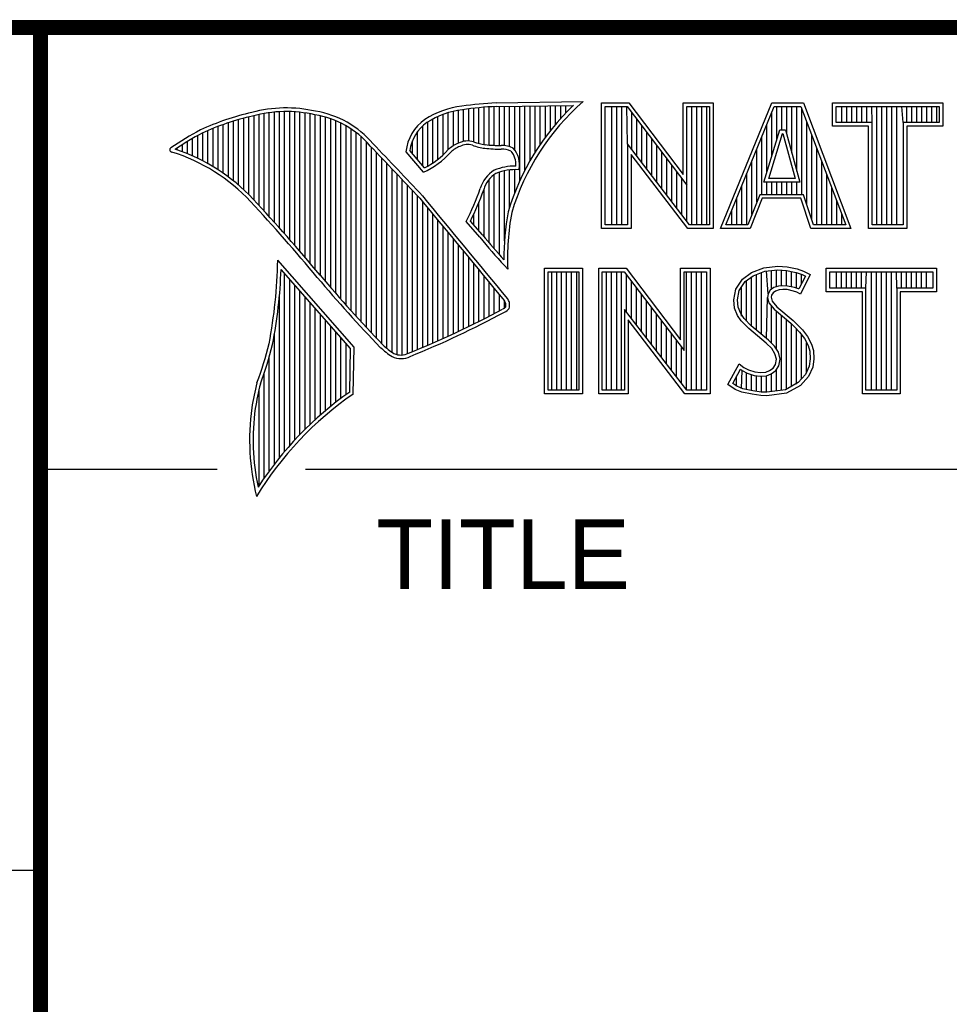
# Model space of a CAD drawing. Header units: inches. Extents: x 0 to 22, y 0 to 17.
# Tile 12 of 17: x 16.3 to 17.6, y 1.7 to 3. Entities that reach past the tile are written whole.
import ezdxf

# ---------------------------------------------------------------- set-up
doc = ezdxf.new("R2010")
doc.units = ezdxf.units.IN
doc.header["$LTSCALE"] = 1.21
doc.header["$MEASUREMENT"] = 0
doc.layers.get('0').update_dxf_attribs({"linetype": 'CONTINUOUS'})
doc.styles.add('TEXTSTYLE_2', font='txt')

msp = doc.modelspace()

# ---------------------------------------------------------------- linework, layer by layer
at = {"color": 2, "linetype": 'CONTINUOUS'}
for p, q in [((16.375, 2.96), (21.5, 2.96)), ((16.9537, 2.8069), (16.9537, 2.8518)), ((16.9606, 2.8048), (16.9606, 2.8525)), ((16.9674, 2.8034), (16.9674, 2.8531)), ((16.9742, 2.8027), (16.9742, 2.8536)), ((16.981, 2.8023), (16.981, 2.854)), ((16.9838, 2.8589), (17.0997, 2.8607)), ((16.9839, 2.8541), (17.087, 2.8557)), ((16.9879, 2.802), (16.9879, 2.8542)), ((16.9947, 2.8019), (16.9947, 2.8543)), ((17.0015, 2.8005), (17.0015, 2.8544)), ((17.0083, 2.7963), (17.0083, 2.8545)), ((17.0152, 2.755), (17.0152, 2.8546)), ((17.022, 2.7691), (17.022, 2.8547)), ((17.0288, 2.7817), (17.0288, 2.8548)), ((17.0357, 2.7931), (17.0357, 2.8549)), ((17.0425, 2.8035), (17.0425, 2.855)), ((17.0493, 2.8131), (17.0493, 2.8551)), ((17.0561, 2.822), (17.0561, 2.8552)), ((17.063, 2.8303), (17.063, 2.8553)), ((17.0698, 2.8381), (17.0698, 2.8554)), ((17.0766, 2.8454), (17.0766, 2.8555)), ((17.1243, 2.8592), (17.1609, 2.8592)), ((17.1243, 2.6915), (17.1243, 2.8592)), ((17.1291, 2.8543), (17.1585, 2.8543)), ((17.1291, 2.6963), (17.1291, 2.8543)), ((17.1381, 2.6963), (17.1381, 2.8543)), ((17.1447, 2.6963), (17.1447, 2.8543)), ((17.1514, 2.6963), (17.1514, 2.8543)), ((17.1589, 2.8042), (17.1581, 2.8543)), ((17.1585, 2.8543), (17.2383, 2.7492)), ((17.1609, 2.8592), (17.2334, 2.7636)), ((17.2334, 2.8592), (17.2732, 2.8592)), ((17.2334, 2.7636), (17.2334, 2.8592)), ((17.2383, 2.8543), (17.2684, 2.8543)), ((17.2383, 2.7492), (17.2383, 2.8543)), ((17.2449, 2.6963), (17.2449, 2.8543)), ((17.2515, 2.6963), (17.2515, 2.8543)), ((17.2582, 2.6963), (17.2582, 2.8543)), ((17.2649, 2.6963), (17.2649, 2.8543)), ((17.2684, 2.8543), (17.2684, 2.6963)), ((17.2732, 2.8592), (17.2732, 2.6915)), ((17.2831, 2.6915), (17.3516, 2.8591)), ((17.2903, 2.6964), (17.3548, 2.8542)), ((17.3516, 2.8591), (17.3938, 2.8591)), ((17.3548, 2.8542), (17.3905, 2.8542)), ((17.3583, 2.8098), (17.3583, 2.8542)), ((17.365, 2.8228), (17.365, 2.8542)), ((17.3717, 2.817), (17.3717, 2.8542)), ((17.3784, 2.7925), (17.3784, 2.8542)), ((17.385, 2.7679), (17.385, 2.8542)), ((17.3905, 2.8542), (17.4504, 2.6964)), ((17.3938, 2.8591), (17.4574, 2.6915)), ((17.4327, 2.8591), (17.5802, 2.8591)), ((17.4327, 2.8278), (17.4327, 2.8591)), ((17.4375, 2.8542), (17.5753, 2.8542)), ((17.4375, 2.8327), (17.4375, 2.8542)), ((17.4451, 2.8327), (17.4451, 2.8542)), ((17.4518, 2.8327), (17.4518, 2.8542)), ((17.4585, 2.8327), (17.4585, 2.8542)), ((17.4652, 2.8327), (17.4652, 2.8542)), ((17.4718, 2.8327), (17.4718, 2.8542)), ((17.4785, 2.8327), (17.4785, 2.8542)), ((17.4859, 2.8327), (17.4852, 2.8542)), ((17.4919, 2.6964), (17.4919, 2.8542)), ((17.4985, 2.6964), (17.4985, 2.8542)), ((17.5052, 2.6964), (17.5052, 2.8542)), ((17.5119, 2.6964), (17.5119, 2.8542)), ((17.5186, 2.6964), (17.5186, 2.8542)), ((17.5269, 2.8327), (17.5252, 2.8542)), ((17.5319, 2.8327), (17.5319, 2.8542)), ((17.5386, 2.8327), (17.5386, 2.8542)), ((17.5453, 2.8327), (17.5453, 2.8542)), ((17.5519, 2.8327), (17.5519, 2.8542)), ((17.5586, 2.8327), (17.5586, 2.8542)), ((17.5653, 2.8327), (17.5653, 2.8542)), ((17.572, 2.8327), (17.572, 2.8542)), ((17.5753, 2.8542), (17.5753, 2.8327)), ((17.5802, 2.8591), (17.5802, 2.8278)), ((16.6465, 2.7431), (16.6465, 2.8386)), ((16.6533, 2.7366), (16.6533, 2.8403)), ((16.6602, 2.7295), (16.6602, 2.8419)), ((16.667, 2.7221), (16.667, 2.8435)), ((16.6738, 2.7146), (16.6738, 2.8449)), ((16.6806, 2.707), (16.6806, 2.8459)), ((16.6875, 2.6995), (16.6875, 2.8467)), ((16.6943, 2.6918), (16.6943, 2.8472)), ((16.7011, 2.6841), (16.7011, 2.8474)), ((16.708, 2.6764), (16.708, 2.8474)), ((16.7148, 2.6685), (16.7148, 2.847)), ((16.7216, 2.6607), (16.7216, 2.8465)), ((16.7284, 2.6527), (16.7284, 2.8456)), ((16.7353, 2.6447), (16.7353, 2.8445)), ((16.7421, 2.6366), (16.7421, 2.8431)), ((16.7489, 2.6285), (16.7489, 2.8417)), ((16.7557, 2.6204), (16.7557, 2.84)), ((16.9059, 2.7837), (16.9059, 2.8408)), ((16.9128, 2.7896), (16.9128, 2.8436)), ((16.9196, 2.7966), (16.9196, 2.8459)), ((16.9264, 2.8018), (16.9264, 2.8477)), ((16.9332, 2.8053), (16.9332, 2.849)), ((16.9401, 2.8077), (16.9401, 2.8499)), ((16.9469, 2.8082), (16.9469, 2.8509)), ((17.1648, 2.7965), (17.1648, 2.8461)), ((17.3517, 2.7882), (17.3517, 2.8465)), ((17.3917, 2.7364), (17.3917, 2.851)), ((16.6124, 2.7696), (16.6124, 2.8276)), ((16.6192, 2.765), (16.6192, 2.8301)), ((16.626, 2.7601), (16.626, 2.8325)), ((16.6329, 2.7549), (16.6329, 2.8347)), ((16.6397, 2.7492), (16.6397, 2.8367)), ((16.7626, 2.6125), (16.7626, 2.8378)), ((16.7694, 2.6046), (16.7694, 2.8352)), ((16.7762, 2.5968), (16.7762, 2.8321)), ((16.7831, 2.5891), (16.7831, 2.8284)), ((16.8855, 2.7749), (16.8855, 2.8281)), ((16.8923, 2.7747), (16.8923, 2.8335)), ((16.8991, 2.7788), (16.8991, 2.8375)), ((17.1714, 2.7879), (17.1714, 2.8373)), ((17.1781, 2.7792), (17.1781, 2.8285)), ((17.345, 2.7666), (17.345, 2.8302)), ((17.3984, 2.7232), (17.3984, 2.8334)), ((17.481, 2.8278), (17.4327, 2.8278)), ((17.4859, 2.8327), (17.4375, 2.8327)), ((17.481, 2.6915), (17.481, 2.8278)), ((17.4859, 2.6964), (17.4859, 2.8327)), ((17.5753, 2.8327), (17.5269, 2.8327)), ((17.5269, 2.8327), (17.5269, 2.6964)), ((17.5802, 2.8278), (17.5318, 2.8278)), ((17.5318, 2.8278), (17.5318, 2.6915)), ((16.5851, 2.7849), (16.5851, 2.8154)), ((16.5919, 2.7815), (16.5919, 2.819)), ((16.5987, 2.7778), (16.5987, 2.8221)), ((16.6055, 2.7738), (16.6055, 2.8249)), ((16.7899, 2.5815), (16.7899, 2.8242)), ((16.7967, 2.5739), (16.7967, 2.8193)), ((16.8035, 2.5665), (16.8035, 2.8136)), ((16.8786, 2.783), (16.8786, 2.8206)), ((17.1848, 2.7705), (17.1848, 2.8197)), ((17.3383, 2.7364), (17.3383, 2.8138)), ((17.3409, 2.7533), (17.3624, 2.8228)), ((17.3475, 2.7581), (17.3659, 2.8179)), ((17.3624, 2.8228), (17.3701, 2.8228)), ((17.3659, 2.8179), (17.3664, 2.8179)), ((17.3664, 2.8179), (17.3827, 2.7581)), ((17.3701, 2.8228), (17.389, 2.7533)), ((17.4051, 2.7034), (17.4051, 2.8158)), ((16.5646, 2.7936), (16.5646, 2.8033)), ((16.5714, 2.7909), (16.5714, 2.8075)), ((16.5782, 2.788), (16.5782, 2.8116)), ((16.8104, 2.5591), (16.8104, 2.807)), ((16.8172, 2.5519), (16.8172, 2.7996)), ((16.8718, 2.791), (16.8718, 2.8085)), ((17.2418, 2.6963), (17.1589, 2.8042)), ((17.1589, 2.8042), (17.1589, 2.6963)), ((17.1915, 2.7618), (17.1915, 2.8109)), ((17.1981, 2.7531), (17.1981, 2.8021)), ((16.5578, 2.796), (16.5578, 2.7989)), ((16.824, 2.5447), (16.824, 2.7924)), ((16.8864, 2.7664), (16.8632, 2.7937)), ((16.8877, 2.7723), (16.8682, 2.7952)), ((17.2395, 2.6915), (17.1637, 2.7899)), ((17.1637, 2.7899), (17.1637, 2.6915)), ((17.2048, 2.7445), (17.2048, 2.7933)), ((17.3316, 2.7267), (17.3316, 2.7975)), ((17.4118, 2.6964), (17.4118, 2.7982)), ((16.8308, 2.5375), (16.8308, 2.7853)), ((16.8377, 2.5314), (16.8377, 2.7781)), ((17.2115, 2.7358), (17.2115, 2.7845)), ((17.2182, 2.7271), (17.2182, 2.7757)), ((17.325, 2.7101), (17.325, 2.7812)), ((17.4184, 2.6964), (17.4184, 2.7806)), ((16.8445, 2.5262), (16.8445, 2.7709)), ((16.8513, 2.523), (16.8513, 2.7637)), ((16.981, 2.664), (16.981, 2.7634)), ((16.9879, 2.6563), (16.9879, 2.7665)), ((16.9947, 2.6748), (16.9947, 2.7683)), ((17.0015, 2.7195), (17.0015, 2.7694)), ((17.0083, 2.7388), (17.0083, 2.7698)), ((17.2248, 2.7184), (17.2248, 2.7669)), ((17.3183, 2.6964), (17.3183, 2.7648)), ((17.4251, 2.6964), (17.4251, 2.763)), ((16.8581, 2.5224), (16.8581, 2.7565)), ((16.865, 2.5241), (16.865, 2.7493)), ((16.9742, 2.672), (16.9742, 2.7568)), ((17.2315, 2.7098), (17.2315, 2.7581)), ((17.2382, 2.7011), (17.2383, 2.7492)), ((17.3116, 2.6964), (17.3116, 2.7485)), ((17.389, 2.7533), (17.3409, 2.7533)), ((17.345, 2.7364), (17.345, 2.7533)), ((17.3827, 2.7581), (17.3475, 2.7581)), ((17.3517, 2.7364), (17.3517, 2.7533)), ((17.3583, 2.7364), (17.3583, 2.7533)), ((17.365, 2.7364), (17.365, 2.7533)), ((17.3717, 2.7364), (17.3717, 2.7533)), ((17.3784, 2.7364), (17.3784, 2.7533)), ((17.385, 2.7364), (17.385, 2.7533)), ((16.8718, 2.527), (16.8718, 2.7421)), ((16.8786, 2.5298), (16.8786, 2.7348)), ((16.9674, 2.6802), (16.9674, 2.7444)), ((17.3356, 2.7364), (17.3195, 2.6964)), ((17.394, 2.7364), (17.3356, 2.7364)), ((17.4074, 2.6964), (17.394, 2.7364)), ((17.4318, 2.6964), (17.4318, 2.7455)), ((16.8855, 2.5327), (16.8855, 2.727)), ((16.9606, 2.6882), (16.9606, 2.7266)), ((17.3049, 2.6964), (17.3049, 2.7322)), ((17.3388, 2.7316), (17.3228, 2.6915)), ((17.3905, 2.7316), (17.3388, 2.7316)), ((17.4039, 2.6915), (17.3905, 2.7316)), ((17.4385, 2.6964), (17.4385, 2.7279)), ((16.8923, 2.5356), (16.8923, 2.7187)), ((16.8991, 2.5385), (16.8991, 2.7104)), ((16.9537, 2.696), (16.9537, 2.7109)), ((17.2983, 2.6964), (17.2983, 2.7158)), ((17.4451, 2.6964), (17.4451, 2.7103)), ((16.9059, 2.5415), (16.9059, 2.7022)), ((16.9616, 2.6797), (16.9434, 2.7005)), ((16.9653, 2.6828), (16.9492, 2.7013)), ((17.1589, 2.6963), (17.1291, 2.6963)), ((17.2684, 2.6963), (17.2418, 2.6963)), ((17.3195, 2.6964), (17.2903, 2.6964)), ((17.4504, 2.6964), (17.4074, 2.6964)), ((17.5269, 2.6964), (17.4859, 2.6964)), ((16.9128, 2.5446), (16.9128, 2.6939)), ((16.9196, 2.5477), (16.9196, 2.6856)), ((17.1637, 2.6915), (17.1243, 2.6915)), ((17.2732, 2.6915), (17.2395, 2.6915)), ((17.3228, 2.6915), (17.2831, 2.6915)), ((17.4574, 2.6915), (17.4039, 2.6915)), ((17.5318, 2.6915), (17.481, 2.6915)), ((16.9264, 2.5508), (16.9264, 2.6774)), ((16.9332, 2.554), (16.9332, 2.6691)), ((16.9401, 2.5573), (16.9401, 2.6608)), ((16.7939, 2.533), (16.6919, 2.6489)), ((16.9469, 2.5606), (16.9469, 2.6526)), ((16.9537, 2.5639), (16.9537, 2.6443)), ((16.999, 2.637), (16.9946, 2.6418)), ((16.789, 2.5312), (16.6964, 2.6365)), ((16.7011, 2.3939), (16.7011, 2.6311)), ((16.9606, 2.5673), (16.9606, 2.6361)), ((17.0482, 2.6383), (17.0988, 2.6383)), ((17.0482, 2.4708), (17.0482, 2.6383)), ((17.0531, 2.6334), (17.0939, 2.6334)), ((17.0531, 2.4756), (17.0531, 2.6334)), ((17.0577, 2.4756), (17.0577, 2.6334)), ((17.0644, 2.4756), (17.0644, 2.6334)), ((17.071, 2.4756), (17.071, 2.6334)), ((17.0777, 2.4756), (17.0777, 2.6334)), ((17.0844, 2.4756), (17.0844, 2.6334)), ((17.0911, 2.4756), (17.0911, 2.6334)), ((17.0939, 2.6334), (17.0939, 2.4756)), ((17.0988, 2.6383), (17.0988, 2.4708)), ((17.1205, 2.6385), (17.1571, 2.6385)), ((17.1205, 2.4708), (17.1205, 2.6385)), ((17.1253, 2.6336), (17.1547, 2.6336)), ((17.1253, 2.4756), (17.1253, 2.6336)), ((17.1311, 2.4756), (17.1311, 2.6336)), ((17.1378, 2.4756), (17.1378, 2.6336)), ((17.1445, 2.4756), (17.1445, 2.6336)), ((17.1511, 2.4756), (17.1511, 2.6336)), ((17.1547, 2.6336), (17.2345, 2.5284)), ((17.1571, 2.6385), (17.2296, 2.5429)), ((17.1578, 2.5799), (17.1578, 2.6295)), ((17.2296, 2.6385), (17.2694, 2.6385)), ((17.2296, 2.5429), (17.2296, 2.6385)), ((17.2345, 2.6336), (17.2646, 2.6336)), ((17.2345, 2.5284), (17.2345, 2.6336)), ((17.2379, 2.4756), (17.2379, 2.6336)), ((17.2446, 2.4756), (17.2446, 2.6336)), ((17.2513, 2.4756), (17.2513, 2.6336)), ((17.2579, 2.4756), (17.2579, 2.6336)), ((17.2646, 2.6336), (17.2646, 2.4756)), ((17.2694, 2.6385), (17.2694, 2.4708)), ((17.3127, 2.6238), (17.3245, 2.6324)), ((17.3245, 2.6324), (17.3412, 2.639)), ((17.3269, 2.6281), (17.3424, 2.6343)), ((17.3314, 2.5555), (17.3314, 2.6299)), ((17.338, 2.5499), (17.338, 2.6326)), ((17.3412, 2.639), (17.3596, 2.641)), ((17.3424, 2.6343), (17.3597, 2.6362)), ((17.3466, 2.6041), (17.3447, 2.6345)), ((17.3514, 2.6103), (17.3514, 2.6353)), ((17.3581, 2.6135), (17.3581, 2.636)), ((17.3596, 2.641), (17.372, 2.6402)), ((17.3597, 2.6362), (17.3713, 2.6354)), ((17.3647, 2.6146), (17.3647, 2.6358)), ((17.3713, 2.6354), (17.3843, 2.6326)), ((17.3714, 2.6146), (17.3714, 2.6353)), ((17.372, 2.6402), (17.3856, 2.6373)), ((17.3781, 2.6134), (17.3781, 2.6339)), ((17.3843, 2.6326), (17.3921, 2.6299)), ((17.3848, 2.6117), (17.3848, 2.6324)), ((17.3856, 2.6373), (17.3939, 2.6344)), ((17.4031, 2.6301), (17.3899, 2.6036)), ((17.3914, 2.6176), (17.3914, 2.6301)), ((17.3921, 2.6299), (17.3966, 2.6278)), ((17.3939, 2.6344), (17.4031, 2.6301)), ((17.4242, 2.6383), (17.5717, 2.6383)), ((17.4242, 2.607), (17.4242, 2.6383)), ((17.429, 2.6334), (17.5669, 2.6334)), ((17.429, 2.6119), (17.429, 2.6334)), ((17.4382, 2.6119), (17.4382, 2.6334)), ((17.4448, 2.6119), (17.4448, 2.6334)), ((17.4515, 2.6119), (17.4515, 2.6334)), ((17.4582, 2.6119), (17.4582, 2.6334)), ((17.4649, 2.6119), (17.4649, 2.6334)), ((17.4716, 2.6119), (17.4716, 2.6334)), ((17.4774, 2.6119), (17.4782, 2.6334)), ((17.4849, 2.4756), (17.4849, 2.6334)), ((17.4916, 2.4756), (17.4916, 2.6334)), ((17.4983, 2.4756), (17.4983, 2.6334)), ((17.5049, 2.4756), (17.5049, 2.6334)), ((17.5116, 2.4756), (17.5116, 2.6334)), ((17.5185, 2.6119), (17.5183, 2.6334)), ((17.525, 2.6119), (17.525, 2.6334)), ((17.5316, 2.6119), (17.5316, 2.6334)), ((17.5383, 2.6119), (17.5383, 2.6334)), ((17.545, 2.6119), (17.545, 2.6334)), ((17.5517, 2.6119), (17.5517, 2.6334)), ((17.5583, 2.6119), (17.5583, 2.6334)), ((17.5669, 2.6334), (17.5669, 2.6119)), ((17.5717, 2.6383), (17.5717, 2.607)), ((16.708, 2.4018), (16.708, 2.6233)), ((16.7148, 2.4093), (16.7148, 2.6156)), ((16.9674, 2.5708), (16.9674, 2.6278)), ((16.9742, 2.5743), (16.9742, 2.6195)), ((17.1645, 2.5712), (17.1645, 2.6207)), ((17.3037, 2.6105), (17.3127, 2.6238)), ((17.3083, 2.6086), (17.3162, 2.6204)), ((17.3162, 2.6204), (17.3269, 2.6281)), ((17.318, 2.5677), (17.318, 2.6217)), ((17.3247, 2.561), (17.3247, 2.6265)), ((17.3966, 2.6278), (17.3879, 2.6106)), ((16.6943, 2.3857), (16.6943, 2.603)), ((16.7216, 2.4165), (16.7216, 2.6078)), ((16.981, 2.5778), (16.981, 2.6113)), ((16.9879, 2.5814), (16.9879, 2.603)), ((17.1712, 2.5625), (17.1712, 2.6119)), ((17.1778, 2.5539), (17.1778, 2.6031)), ((17.3009, 2.5961), (17.3037, 2.6105)), ((17.3058, 2.5959), (17.3083, 2.6086)), ((17.3113, 2.5744), (17.3113, 2.6131)), ((17.3466, 2.6041), (17.3461, 2.5993)), ((17.3497, 2.609), (17.3466, 2.6041)), ((17.3543, 2.6124), (17.3497, 2.609)), ((17.3513, 2.6025), (17.351, 2.5996)), ((17.3533, 2.6056), (17.3513, 2.6025)), ((17.3565, 2.6079), (17.3533, 2.6056)), ((17.3604, 2.6142), (17.3543, 2.6124)), ((17.3614, 2.6094), (17.3565, 2.6079)), ((17.3664, 2.6148), (17.3604, 2.6142)), ((17.3665, 2.6099), (17.3614, 2.6094)), ((17.3726, 2.6145), (17.3664, 2.6148)), ((17.372, 2.6097), (17.3665, 2.6099)), ((17.3807, 2.6079), (17.372, 2.6097)), ((17.3819, 2.6126), (17.3726, 2.6145)), ((17.3853, 2.6065), (17.3807, 2.6079)), ((17.3873, 2.6109), (17.3819, 2.6126)), ((17.3899, 2.6036), (17.3853, 2.6065)), ((17.3879, 2.6106), (17.3873, 2.6109)), ((17.4726, 2.607), (17.4242, 2.607)), ((17.4774, 2.6119), (17.429, 2.6119)), ((17.4726, 2.4708), (17.4726, 2.607)), ((17.4774, 2.4756), (17.4774, 2.6119)), ((17.5669, 2.6119), (17.5185, 2.6119)), ((17.5185, 2.6119), (17.5185, 2.4756)), ((17.5717, 2.607), (17.5233, 2.607)), ((17.5233, 2.607), (17.5233, 2.4708)), ((16.7284, 2.4233), (16.7284, 2.6001)), ((16.7353, 2.4299), (16.7353, 2.5923)), ((16.9947, 2.5853), (16.9947, 2.5948)), ((17.1845, 2.5452), (17.1845, 2.5943)), ((17.302, 2.5852), (17.3009, 2.5961)), ((17.3068, 2.5863), (17.3058, 2.5959)), ((17.3447, 2.5443), (17.3461, 2.5993)), ((17.3461, 2.5993), (17.3477, 2.5922)), ((17.3477, 2.5922), (17.3547, 2.5835)), ((17.351, 2.5996), (17.3521, 2.5944)), ((17.3521, 2.5944), (17.3582, 2.5869)), ((16.7421, 2.4363), (16.7421, 2.5846)), ((16.7489, 2.4424), (16.7489, 2.5768)), ((17.238, 2.4756), (17.1551, 2.5834)), ((17.1551, 2.5834), (17.1551, 2.4756)), ((17.1912, 2.5365), (17.1912, 2.5855)), ((17.1979, 2.5278), (17.1979, 2.5767)), ((17.3058, 2.5754), (17.302, 2.5852)), ((17.3101, 2.5777), (17.3068, 2.5863)), ((17.3147, 2.571), (17.3101, 2.5777)), ((17.3514, 2.5381), (17.3514, 2.5876)), ((17.3547, 2.5835), (17.3771, 2.5649)), ((17.3581, 2.5298), (17.3581, 2.5807)), ((17.3582, 2.5869), (17.3804, 2.5685)), ((16.7557, 2.4482), (16.7557, 2.569)), ((17.2356, 2.4708), (17.1599, 2.5692)), ((17.1599, 2.5692), (17.1599, 2.4708)), ((17.2045, 2.5192), (17.2045, 2.5679)), ((17.3109, 2.5679), (17.3058, 2.5754)), ((17.3153, 2.5636), (17.3109, 2.5679)), ((17.3243, 2.5614), (17.3147, 2.571)), ((17.321, 2.5578), (17.3153, 2.5636)), ((17.3647, 2.4755), (17.3647, 2.5752)), ((17.3714, 2.4763), (17.3714, 2.5696)), ((17.3771, 2.5649), (17.383, 2.559)), ((17.3781, 2.4808), (17.3781, 2.5639)), ((17.3804, 2.5685), (17.3864, 2.5624)), ((16.6875, 2.377), (16.6875, 2.5502)), ((16.7626, 2.4538), (16.7626, 2.5613)), ((16.7694, 2.4592), (16.7694, 2.5535)), ((17.2112, 2.5105), (17.2112, 2.5591)), ((17.2179, 2.5018), (17.2179, 2.5503)), ((17.3441, 2.5385), (17.321, 2.5578)), ((17.3474, 2.5421), (17.3243, 2.5614)), ((17.383, 2.559), (17.3888, 2.5529)), ((17.3848, 2.4834), (17.3848, 2.5571)), ((17.3864, 2.5624), (17.3925, 2.5561)), ((17.3888, 2.5529), (17.3953, 2.5446)), ((17.3914, 2.4908), (17.3914, 2.5495)), ((17.3925, 2.5561), (17.3994, 2.5472)), ((16.7762, 2.4644), (16.7762, 2.5458)), ((16.7831, 2.4694), (16.7831, 2.538)), ((17.2246, 2.4931), (17.2246, 2.5415)), ((17.3516, 2.5311), (17.3441, 2.5385)), ((17.3554, 2.5341), (17.3474, 2.5421)), ((17.3953, 2.5446), (17.4001, 2.535)), ((17.3981, 2.4982), (17.3981, 2.5389)), ((17.3994, 2.5472), (17.4046, 2.5368)), ((17.4046, 2.5368), (17.4072, 2.5285)), ((16.788, 2.4729), (16.789, 2.5312)), ((16.7927, 2.4704), (16.7939, 2.533)), ((17.2312, 2.4844), (17.2312, 2.5327)), ((17.3559, 2.5241), (17.3516, 2.5311)), ((17.3604, 2.5261), (17.3554, 2.5341)), ((17.3579, 2.5169), (17.3559, 2.5241)), ((17.3629, 2.5171), (17.3604, 2.5261)), ((17.4001, 2.535), (17.4024, 2.5275)), ((17.4024, 2.5275), (17.4031, 2.5174)), ((17.4072, 2.5285), (17.408, 2.5172)), ((16.6806, 2.368), (16.6806, 2.52)), ((17.2931, 2.483), (17.3081, 2.5106)), ((17.3081, 2.5106), (17.3144, 2.506)), ((17.3565, 2.5097), (17.3579, 2.5169)), ((17.3611, 2.5079), (17.3629, 2.5171)), ((17.4031, 2.5174), (17.4016, 2.5077)), ((17.408, 2.5172), (17.4063, 2.5063)), ((16.6738, 2.3584), (16.6738, 2.4982)), ((17.2995, 2.4845), (17.3097, 2.5034)), ((17.3097, 2.5034), (17.3119, 2.5018)), ((17.3113, 2.478), (17.3119, 2.5018)), ((17.3119, 2.5018), (17.3189, 2.4983)), ((17.3144, 2.506), (17.3207, 2.5028)), ((17.318, 2.4765), (17.318, 2.4986)), ((17.3189, 2.4983), (17.328, 2.4952)), ((17.3207, 2.5028), (17.3291, 2.5)), ((17.3291, 2.5), (17.3366, 2.4991)), ((17.3366, 2.4991), (17.3435, 2.4997)), ((17.3435, 2.4997), (17.3487, 2.5017)), ((17.3446, 2.4949), (17.351, 2.4974)), ((17.3487, 2.5017), (17.3536, 2.5051)), ((17.351, 2.4974), (17.3572, 2.5017)), ((17.3514, 2.4737), (17.3514, 2.4975)), ((17.3536, 2.5051), (17.3565, 2.5097)), ((17.3572, 2.5017), (17.3611, 2.5079)), ((17.3581, 2.4746), (17.3581, 2.5024)), ((17.4016, 2.5077), (17.3967, 2.4966)), ((17.4063, 2.5063), (17.4008, 2.4939)), ((17.3049, 2.4809), (17.2995, 2.4845)), ((17.3047, 2.481), (17.3047, 2.4941)), ((17.3247, 2.475), (17.3247, 2.4963)), ((17.328, 2.4952), (17.3365, 2.4942)), ((17.3314, 2.474), (17.3314, 2.4948)), ((17.3365, 2.4942), (17.3446, 2.4949)), ((17.338, 2.473), (17.338, 2.494)), ((17.3447, 2.4728), (17.3447, 2.4949)), ((17.3868, 2.4857), (17.3699, 2.4761)), ((17.3967, 2.4966), (17.3868, 2.4857)), ((17.4008, 2.4939), (17.3899, 2.4818)), ((16.667, 2.3482), (16.667, 2.477)), ((17.0988, 2.4708), (17.0482, 2.4708)), ((17.0939, 2.4756), (17.0531, 2.4756)), ((17.1599, 2.4708), (17.1205, 2.4708)), ((17.1551, 2.4756), (17.1253, 2.4756)), ((17.2694, 2.4708), (17.2356, 2.4708)), ((17.2646, 2.4756), (17.238, 2.4756)), ((17.3026, 2.4766), (17.2931, 2.483)), ((17.3118, 2.4729), (17.3026, 2.4766)), ((17.3132, 2.4775), (17.3049, 2.4809)), ((17.3254, 2.47), (17.3118, 2.4729)), ((17.3262, 2.4748), (17.3132, 2.4775)), ((17.3373, 2.4731), (17.3262, 2.4748)), ((17.345, 2.4729), (17.3373, 2.4731)), ((17.3699, 2.4761), (17.345, 2.4729)), ((17.3714, 2.4714), (17.3452, 2.468)), ((17.3899, 2.4818), (17.3714, 2.4714)), ((17.5233, 2.4708), (17.4726, 2.4708)), ((17.5185, 2.4756), (17.4774, 2.4756)), ((17.3369, 2.4683), (17.3254, 2.47)), ((17.3452, 2.468), (17.3369, 2.4683)), ((16.375, 2.37), (16.6109, 2.37)), ((16.7288, 2.37), (21.5, 2.37)), ((13.61, 1.835), (16.375, 1.835))]:
    msp.add_line(p, q, dxfattribs=at)
at = {"color": 7, "linetype": 'CONTINUOUS', "const_width": 0.02}
for points in [[(13.6, 2.9595), (21.5, 2.96)], [(16.375, 2.96), (16.375, 0.5)]]:
    msp.add_lwpolyline(points, dxfattribs=at)
at = {"color": 2, "linetype": 'CONTINUOUS'}
for centre, radius, start, end in [((16.7034, 2.6747), 0.1775, 77.2819, 105.0682), ((16.9502, 2.7423), 0.1128, 96.3009, 123.1685), ((17.0005, 2.4511), 0.4082, 92.3475, 98.8367), ((17.0005, 2.4511), 0.4034, 92.3569, 98.8525), ((17.308, 2.6221), 0.3216, 133.4014, 163.4571), ((17.308, 2.6221), 0.3168, 131.1193, 163.4132), ((16.7315, 2.5144), 0.3399, 102.6162, 114.8514), ((16.7315, 2.5144), 0.3351, 102.5989, 114.8296), ((16.7034, 2.6747), 0.1727, 77.2314, 105.1003), ((16.7222, 2.7226), 0.1221, 40.1653, 80.8429), ((16.7222, 2.7226), 0.1269, 40.2333, 80.7735), ((16.9502, 2.7423), 0.108, 96.2443, 123.1259), ((16.923, 2.7875), 0.0602, 125.032, 174.0466), ((16.923, 2.7875), 0.0554, 125.1142, 171.9572), ((16.7759, 2.4698), 0.3996, 117.9347, 124.5691), ((16.7759, 2.4698), 0.3948, 117.954, 124.0374), ((9.1994, -4.4938), 10.5463, 43.2461, 43.76704), ((9.199, -4.4944), 10.5518, 43.24607, 43.76701), ((16.9517, 2.7612), 0.0478, 112.9196, 132.2699), ((16.9517, 2.7612), 0.043, 112.6662, 131.9321), ((16.9455, 2.7813), 0.0269, 72.6128, 117.3853), ((16.9455, 2.7813), 0.0221, 72.9381, 117.8635), ((16.977, 2.8697), 0.0718, 249.5515, 263.1636), ((16.977, 2.8697), 0.067, 249.4455, 263.1373), ((16.9944, 3.0501), 0.2482, 264.1189, 269.068), ((16.9917, 2.7681), 0.0339, 64.4685, 92.2537), ((16.5507, 2.7963), 0.00298, 121.3543, 265.8048), ((16.4773, 2.5601), 0.2445, 43.1672, 72.5708), ((16.4772, 2.5601), 0.2493, 43.1664, 71.8497), ((16.8429, 2.8642), 0.107, 293.9928, 318.4439), ((16.8429, 2.8642), 0.1022, 295.9966, 318.5916), ((16.9944, 3.0501), 0.253, 264.1107, 269.1006), ((16.9917, 2.7681), 0.0291, 66.3231, 92.5053), ((16.9825, 2.7769), 0.0275, 355.2987, 40.4494), ((16.9825, 2.7769), 0.0323, 347.1178, 42.4037), ((17.0094, 2.698), 0.0767, 89.6565, 111.8738), ((17.0047, 2.732), 0.0441, 122.6948, 163.4996), ((17.0047, 2.732), 0.0393, 123.3496, 163.7165), ((17.0094, 2.698), 0.0719, 86.3769, 111.5054), ((117.1292, 85.4341), 129.954, 219.521832, 219.600442), ((16.5488, 2.8964), 0.4406, 333.6063, 339.8409), ((16.5488, 2.8963), 0.4454, 334.022, 339.8635), ((14.6645, 0.8858), 2.7122, 39.9143, 42.7655), ((14.6639, 0.8852), 2.7178, 39.9159, 42.7668), ((117.205, 85.4976), 130.0576, 219.522219, 219.6006), ((17.3248, 2.6518), 0.3309, 169.2392, 180.3763), ((17.3248, 2.6518), 0.3261, 169.2807, 182.6075), ((17.5234, 3.1364), 0.7192, 219.1032, 222.5932), ((17.5234, 3.1364), 0.724, 219.1087, 223.0885), ((16.0461, 2.6599), 0.6459, 349.0852, 359.0204), ((16.0461, 2.6599), 0.6507, 349.0758, 357.94), ((18.1343, 3.7937), 1.8102, 220.042, 224.0069), ((18.1342, 3.7937), 1.815, 220.0434, 224.0127), ((16.9709, 2.5786), 0.0288, 26.3697, 33.9), ((16.9687, 2.5899), 0.028, 353.6797, 3.043), ((16.9709, 2.5786), 0.0336, 24.6866, 34.3242), ((16.9687, 2.5899), 0.0328, 350.4758, 4.7759), ((16.3916, 3.7016), 1.269, 291.9871, 298.2491), ((16.3917, 3.7016), 1.2737, 291.9984, 298.2504), ((16.98, 2.6057), 0.0252, 299.2501, 311.2614), ((16.98, 2.6057), 0.03, 299.1847, 314.8198), ((16.2632, 2.6388), 0.4292, 339.0712, 346.3669), ((16.2632, 2.6388), 0.434, 339.1085, 346.381), ((16.9079, 2.6176), 0.116, 227.0911, 236.9191), ((16.9079, 2.6176), 0.1112, 227.1627, 236.7917), ((16.8565, 2.5437), 0.0213, 243.4913, 298.7009), ((16.8565, 2.5437), 0.0261, 242.8484, 298.0511), ((17.0658, 2.3848), 0.4141, 165.9359, 170.6858), ((17.0658, 2.3848), 0.4093, 165.9761, 170.6762), ((17.0508, 2.0969), 0.4588, 124.9509, 147.098), ((17.0508, 2.0969), 0.454, 124.6428, 148.5563), ((16.9723, 2.4095), 0.318, 172.3562, 193.7958), ((16.9723, 2.4095), 0.3132, 172.3688, 191.6866)]:
    msp.add_arc(centre, radius, start, end, dxfattribs=at)

# ---------------------------------------------------------------- texts
at = {"color": 2, "linetype": 'CONTINUOUS', "insert": (16.8235, 2.303), "char_height": 0.093, "width": 0.465, "attachment_point": 1, "line_spacing_factor": 0.9, "style": 'TEXTSTYLE_2'}
msp.add_mtext('TITLE', dxfattribs=at)

doc.saveas('drawing.dxf')
